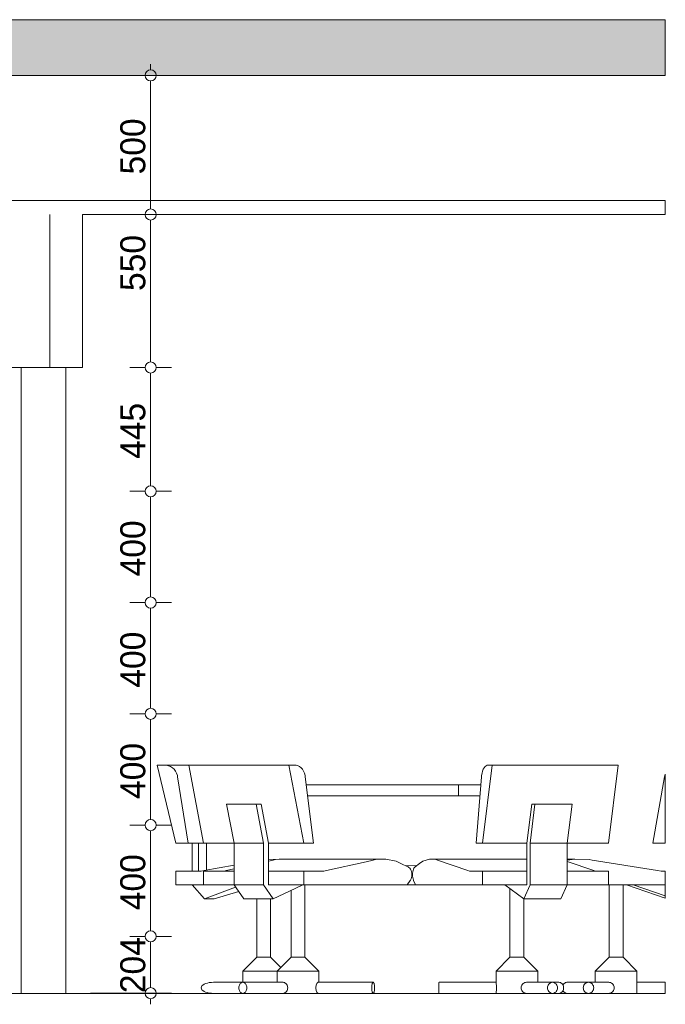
# Model space of a CAD drawing. Header units: millimetres. Extents: x -68037 to 24495, y -2968 to 49692.
# Tile 3 of 6: x -55313 to -52991, y -2250 to 1289. Entities that reach past the tile are written whole.
import ezdxf

# ---------------------------------------------------------------- set-up
doc = ezdxf.new("R2010")
doc.units = ezdxf.units.MM
doc.header["$LTSCALE"] = 50
doc.linetypes.add('B0704', pattern=[7.5, 5, -2.5])
for name, color, linetype in [('doorsnede C-C_6_ 00  Bestaand uit pl gr', 7, 'Continuous'), ('doorsnede C-C_6_ 00  Bestaand uit pl gr Doorsnede-arcering', 7, 'Continuous'), ('doorsnede C-C_6_ 22 C Binnenwanden', 7, 'Continuous'), ('doorsnede C-C_6_ 45 Plafond', 7, 'Continuous'), ('doorsnede C-C_6_ 45 Plafond.BST', 7, 'Continuous'), ('doorsnede C-C_6_ 82 Interieur', 7, 'Continuous'), ('doorsnede C-C_6_ T Maatvoering 1_ 50', 7, 'Continuous')]:
    doc.layers.add(name, color=color, linetype=linetype)
doc.styles.add('GENERATED_STYLE_1', font='swiss.ttf', dxfattribs={"width": 0.96})

msp = doc.modelspace()

# ---------------------------------------------------------------- hatches: boundary and pattern name
at = {"layer": 'doorsnede C-C_6_ 00  Bestaand uit pl gr Doorsnede-arcering', "linetype": 'Continuous', "lineweight": 0}
msp.add_hatch(color=251, dxfattribs=at).paths.add_polyline_path([(-52991.312, 1289.127), (-63222.037, 1289.127), (-63222.037, 1089.127), (-52991.312, 1089.127)], flags=0)

# ---------------------------------------------------------------- linework, layer by layer
at = {"layer": 'doorsnede C-C_6_ 00  Bestaand uit pl gr', "color": 2, "linetype": 'Continuous', "lineweight": 0}
for p, q in [((-62846.841, 1289.127), (-52991.312, 1289.127)), ((-52991.312, 1089.127), (-52991.312, 1289.127)), ((-57380.501, 1089.127), (-52991.312, 1089.127)), ((-62846.841, -2210.873), (-52991.312, -2210.873)), ((-62846.841, -2210.873), (-52991.312, -2210.873))]:
    msp.add_line(p, q, dxfattribs=at)
at = {"layer": 'doorsnede C-C_6_ 22 C Binnenwanden', "color": 251, "linetype": 'Continuous', "lineweight": 0}
for p, q in [((-55308.563, -2210.873), (-55308.563, 39.127)), ((-55147.379, 39.127), (-55147.379, -2210.873))]:
    msp.add_line(p, q, dxfattribs=at)
at = {"layer": 'doorsnede C-C_6_ 45 Plafond', "color": 2, "linetype": 'Continuous', "lineweight": 0}
for p, q in [((-55204.453, 39.127), (-55204.453, 589.127)), ((-55204.396, 39.127), (-55204.396, 589.127)), ((-55087.698, 39.127), (-55087.698, 589.127)), ((-61273.79, 39.127), (-55204.453, 39.127)), ((-55204.396, 39.127), (-55087.698, 39.127))]:
    msp.add_line(p, q, dxfattribs=at)
at = {"layer": 'doorsnede C-C_6_ 45 Plafond.BST', "color": 2, "linetype": 'Continuous', "lineweight": 0}
for p, q in [((-62846.841, 639.127), (-53043.886, 639.127)), ((-53043.886, 639.127), (-52991.312, 639.127)), ((-52991.312, 589.127), (-52991.312, 639.127)), ((-55087.698, 589.127), (-53043.886, 589.127)), ((-53043.886, 589.127), (-52991.312, 589.127))]:
    msp.add_line(p, q, dxfattribs=at)
at = {"layer": 'doorsnede C-C_6_ 82 Interieur', "color": 251, "linetype": 'Continuous', "lineweight": 0}
for p, q in [((-53805.108, 1289.431), (-53804.943, 1289.127)), ((-53600.261, 1289.431), (-53600.176, 1289.127)), ((-52991.312, 1289.127), (-52991.312, 1289.431)), ((-54818.905, -1390.873), (-54752.08, -1670.873)), ((-54818.459, -1390.873), (-54818.905, -1390.873)), ((-54789.379, -1390.873), (-54818.459, -1390.873)), ((-54785.579, -1390.864), (-54789.379, -1390.873)), ((-54777.899, -1392.364), (-54785.579, -1390.864)), ((-54785.579, -1390.864), (-54704.952, -1390.864)), ((-54770.568, -1395.338), (-54777.899, -1392.364)), ((-54763.809, -1399.696), (-54770.568, -1395.338)), ((-54757.826, -1405.305), (-54763.809, -1399.696)), ((-54752.802, -1411.995), (-54757.826, -1405.305)), ((-54748.89, -1419.562), (-54752.802, -1411.995)), ((-54704.952, -1390.873), (-54651.836, -1670.873)), ((-54620.62, -1390.873), (-54704.952, -1390.873)), ((-54683.636, -1390.873), (-54683.694, -1390.864)), ((-54678.463, -1390.864), (-54681.483, -1390.873)), ((-54344.889, -1390.873), (-54620.62, -1390.873)), ((-54344.889, -1390.873), (-54291.774, -1670.873)), ((-54344.535, -1390.873), (-54344.889, -1390.873)), ((-54321.42, -1390.873), (-54344.535, -1390.873)), ((-54318.4, -1390.864), (-54321.42, -1390.873)), ((-54312.296, -1392.364), (-54318.4, -1390.864)), ((-54306.469, -1395.338), (-54312.296, -1392.364)), ((-54301.096, -1399.696), (-54306.469, -1395.338)), ((-54296.341, -1405.305), (-54301.096, -1399.696)), ((-54292.348, -1411.995), (-54296.341, -1405.305)), ((-54289.238, -1419.562), (-54292.348, -1411.995)), ((-53650.492, -1419.562), (-53648.481, -1411.995)), ((-53614.494, -1390.873), (-53648.852, -1670.873)), ((-53648.481, -1411.995), (-53645.898, -1405.305)), ((-53645.898, -1405.305), (-53642.822, -1399.696)), ((-53642.822, -1399.696), (-53639.346, -1395.338)), ((-53639.346, -1395.338), (-53635.577, -1392.364)), ((-53635.577, -1392.364), (-53631.629, -1390.864)), ((-53631.629, -1390.864), (-53629.675, -1390.873)), ((-53629.675, -1390.873), (-53614.722, -1390.873)), ((-53614.722, -1390.873), (-53614.493, -1390.873)), ((-53161.159, -1390.873), (-53614.494, -1390.873)), ((-53161.159, -1390.873), (-53195.518, -1670.873)), ((-53178.294, -1390.864), (-53176.34, -1390.873)), ((-54746.208, -1427.777), (-54748.89, -1419.562)), ((-54745.523, -1432.083), (-54746.208, -1427.777)), ((-54707.529, -1670.873), (-54745.523, -1432.083)), ((-54287.106, -1427.777), (-54289.238, -1419.562)), ((-54286.562, -1432.083), (-54287.106, -1427.777)), ((-54256.363, -1670.873), (-54286.562, -1432.083)), ((-53671.758, -1670.873), (-53652.224, -1432.083)), ((-53652.224, -1432.083), (-53651.871, -1427.777)), ((-53651.871, -1427.777), (-53650.492, -1419.562)), ((-53036.072, -1670.873), (-52993.977, -1432.083)), ((-52993.977, -1432.083), (-52993.217, -1427.777)), ((-52993.217, -1427.777), (-52991.312, -1422.509)), ((-52991.312, -1427.777), (-52991.312, -1422.509)), ((-52991.312, -1432.083), (-52991.312, -1427.777)), ((-52991.312, -1670.873), (-52991.312, -1432.083)), ((-54282.921, -1460.873), (-54280.474, -1460.873)), ((-54280.474, -1460.873), (-54224.02, -1460.873)), ((-54224.02, -1460.873), (-54160.901, -1460.873)), ((-54160.901, -1460.873), (-54092.195, -1460.873)), ((-54092.195, -1460.873), (-54019.079, -1460.873)), ((-54019.079, -1460.873), (-53942.803, -1460.873)), ((-53942.803, -1460.873), (-53935.522, -1460.873)), ((-53935.522, -1460.873), (-53864.674, -1460.873)), ((-53864.674, -1460.873), (-53786.027, -1460.873)), ((-53786.027, -1460.873), (-53738.87, -1460.873)), ((-53738.87, -1460.873), (-53735.322, -1460.873)), ((-53735.322, -1460.873), (-53696.535, -1460.873)), ((-53735.322, -1500.873), (-53735.322, -1460.873)), ((-53696.535, -1460.873), (-53654.579, -1460.873)), ((-54277.862, -1500.873), (-54224.02, -1500.873)), ((-54224.02, -1500.873), (-54160.901, -1500.873)), ((-54160.901, -1500.873), (-54092.195, -1500.873)), ((-54092.195, -1500.873), (-54019.079, -1500.873)), ((-54019.079, -1500.873), (-53942.803, -1500.873)), ((-53942.803, -1500.873), (-53935.522, -1500.873)), ((-53935.522, -1500.873), (-53864.674, -1500.873)), ((-53864.674, -1500.873), (-53786.027, -1500.873)), ((-53786.027, -1500.873), (-53738.87, -1500.873)), ((-53738.87, -1500.873), (-53735.322, -1500.873)), ((-53735.322, -1500.873), (-53696.535, -1500.873)), ((-53696.535, -1500.873), (-53657.851, -1500.873)), ((-54569.018, -1530.873), (-54542.46, -1670.873)), ((-54463.117, -1530.873), (-54569.018, -1530.873)), ((-54445.412, -1530.873), (-54463.117, -1530.873)), ((-54463.117, -1530.873), (-54436.56, -1670.873)), ((-54418.855, -1670.873), (-54445.412, -1530.873)), ((-53488.852, -1670.873), (-53471.672, -1530.873)), ((-53460.22, -1530.873), (-53477.399, -1670.873)), ((-53471.672, -1530.873), (-53460.22, -1530.873)), ((-53326.886, -1530.873), (-53460.22, -1530.873)), ((-53326.886, -1530.873), (-53344.065, -1670.873)), ((-54752.08, -1670.873), (-54707.529, -1670.873)), ((-54707.529, -1670.873), (-54651.836, -1670.873)), ((-54692.635, -1670.873), (-54692.635, -1770.873)), ((-54670.36, -1770.873), (-54670.36, -1670.873)), ((-54542.46, -1670.873), (-54651.836, -1670.873)), ((-54641.498, -1767.164), (-54641.498, -1670.873)), ((-54542.46, -1670.873), (-54542.46, -1820.873)), ((-54436.56, -1670.873), (-54542.46, -1670.873)), ((-54436.56, -1670.873), (-54436.56, -1820.873)), ((-54291.774, -1670.873), (-54418.855, -1670.873)), ((-54418.855, -1820.873), (-54418.855, -1670.873)), ((-54291.774, -1670.873), (-54256.363, -1670.873)), ((-53648.852, -1670.873), (-53671.758, -1670.873)), ((-53488.852, -1670.873), (-53648.852, -1670.873)), ((-53488.852, -1820.873), (-53488.852, -1670.873)), ((-53477.399, -1670.873), (-53477.399, -1820.873)), ((-53344.065, -1670.873), (-53477.399, -1670.873)), ((-53195.518, -1670.873), (-53344.065, -1670.873)), ((-53344.065, -1670.873), (-53344.065, -1820.873)), ((-53036.072, -1670.873), (-52991.312, -1670.873)), ((-54380.551, -1727.808), (-54418.855, -1728.982)), ((-54401.614, -1731.901), (-54418.855, -1735.646)), ((-54393.691, -1729.241), (-54401.614, -1731.901)), ((-54356.53, -1727.808), (-54393.691, -1729.241)), ((-54376.032, -1728.56), (-54380.551, -1727.808)), ((-54380.551, -1727.808), (-54356.53, -1727.808)), ((-53996.467, -1727.808), (-54356.53, -1727.808)), ((-54041.551, -1731.901), (-54067.436, -1737.524)), ((-54033.629, -1729.241), (-54041.551, -1731.901)), ((-53996.467, -1727.808), (-54033.629, -1729.241)), ((-53959.693, -1735.508), (-53996.467, -1727.808)), ((-53863.666, -1735.508), (-53839.877, -1727.808)), ((-53839.877, -1727.808), (-53816.07, -1729.227)), ((-53488.852, -1727.808), (-53839.877, -1727.808)), ((-53816.07, -1729.227), (-53815.839, -1729.241)), ((-53815.839, -1729.241), (-53810.713, -1731.901)), ((-53810.713, -1731.901), (-53701.59, -1768.547)), ((-53344.065, -1731.871), (-53317.016, -1727.808)), ((-53344.065, -1727.808), (-53317.016, -1727.808)), ((-53317.016, -1727.808), (-53265.214, -1729.241)), ((-53265.214, -1729.241), (-53254.17, -1731.901)), ((-53254.17, -1731.901), (-53019.018, -1768.547)), ((-54649.51, -1768.547), (-54661.016, -1770.873)), ((-54542.46, -1750.064), (-54649.51, -1768.547)), ((-54570.31, -1768.547), (-54579.455, -1770.873)), ((-54542.46, -1762.498), (-54570.31, -1768.547)), ((-54210.247, -1768.547), (-54219.393, -1770.873)), ((-54067.436, -1737.524), (-54210.247, -1768.547)), ((-53942.058, -1743.807), (-53959.693, -1735.508)), ((-53917.168, -1755.523), (-53942.058, -1743.807)), ((-53884.366, -1750.57), (-53923.409, -1752.586)), ((-53916.592, -1755.685), (-53917.168, -1755.523)), ((-53913.223, -1757.903), (-53916.592, -1755.685)), ((-53910.178, -1760.914), (-53913.223, -1757.903)), ((-53907.549, -1764.626), (-53910.178, -1760.914)), ((-53905.416, -1768.926), (-53907.549, -1764.626)), ((-53903.845, -1773.684), (-53905.416, -1768.926)), ((-53899.792, -1773.684), (-53898.775, -1768.926)), ((-53898.775, -1768.926), (-53897.396, -1764.626)), ((-53897.396, -1764.626), (-53895.695, -1760.914)), ((-53895.695, -1760.914), (-53893.725, -1757.903)), ((-53893.725, -1757.903), (-53891.546, -1755.685)), ((-53891.546, -1755.685), (-53891.174, -1755.523)), ((-53891.174, -1755.523), (-53875.073, -1743.807)), ((-53875.073, -1743.807), (-53863.666, -1735.508)), ((-53701.59, -1768.547), (-53695.673, -1770.873)), ((-53344.065, -1736.372), (-53248.255, -1768.547)), ((-53248.255, -1768.547), (-53242.339, -1770.873)), ((-53019.018, -1768.547), (-53006.27, -1770.873)), ((-54676.607, -1770.873), (-54752.08, -1770.873)), ((-54752.08, -1770.873), (-54752.08, -1820.873)), ((-54661.016, -1770.873), (-54676.607, -1770.873)), ((-54651.836, -1770.873), (-54651.836, -1820.873)), ((-54542.46, -1770.873), (-54651.836, -1770.873)), ((-54291.774, -1770.873), (-54418.855, -1770.873)), ((-54231.785, -1770.873), (-54291.774, -1770.873)), ((-54291.774, -1770.873), (-54291.774, -1820.873)), ((-54219.393, -1770.873), (-54231.785, -1770.873)), ((-53908.863, -1805.197), (-53907.549, -1803.341)), ((-53907.549, -1803.341), (-53905.416, -1799.041)), ((-53905.416, -1799.041), (-53903.845, -1794.283)), ((-53902.883, -1778.754), (-53903.845, -1773.684)), ((-53903.845, -1794.283), (-53902.883, -1789.213)), ((-53902.559, -1783.983), (-53902.883, -1778.754)), ((-53902.883, -1789.213), (-53902.559, -1783.983)), ((-53900.624, -1783.983), (-53900.414, -1778.754)), ((-53900.414, -1789.213), (-53900.624, -1783.983)), ((-53900.414, -1778.754), (-53899.792, -1773.684)), ((-53899.792, -1794.283), (-53900.414, -1789.213)), ((-53898.775, -1799.041), (-53899.792, -1794.283)), ((-53897.396, -1803.341), (-53898.775, -1799.041)), ((-53896.546, -1805.197), (-53897.396, -1803.341)), ((-53695.673, -1770.873), (-53687.657, -1770.873)), ((-53687.657, -1770.873), (-53648.852, -1770.873)), ((-53648.852, -1770.873), (-53648.852, -1820.873)), ((-53488.849, -1770.873), (-53648.852, -1770.873)), ((-53195.518, -1770.873), (-53344.065, -1770.873)), ((-53195.518, -1770.873), (-53195.518, -1820.873)), ((-53006.27, -1770.873), (-52991.312, -1770.873)), ((-52991.312, -1820.873), (-52991.312, -1770.873)), ((-54752.08, -1820.873), (-54651.836, -1820.873)), ((-54692.635, -1820.873), (-54648.085, -1870.873)), ((-54542.46, -1820.873), (-54651.836, -1820.873)), ((-54648.085, -1870.873), (-54536.59, -1829.162)), ((-54542.46, -1820.873), (-54534.854, -1831.613)), ((-54436.56, -1820.873), (-54542.46, -1820.873)), ((-54534.854, -1831.613), (-54507.05, -1870.873)), ((-54436.56, -1820.873), (-54401.149, -1870.873)), ((-54291.774, -1820.873), (-54418.858, -1820.873)), ((-54401.149, -1870.873), (-54322.391, -1833.804)), ((-54322.391, -1833.804), (-54294.918, -1820.873)), ((-54291.774, -1820.873), (-54067.436, -1820.873)), ((-54287.55, -2080.873), (-54287.55, -1820.873)), ((-54067.436, -1820.873), (-53919.965, -1820.873)), ((-53919.965, -1820.873), (-53908.863, -1805.197)), ((-53919.965, -1820.873), (-53889.364, -1820.873)), ((-53889.364, -1820.873), (-53896.546, -1805.197)), ((-53816.07, -1820.873), (-53889.364, -1820.873)), ((-53648.852, -1820.873), (-53816.07, -1820.873)), ((-53488.852, -1820.873), (-53648.852, -1820.873)), ((-53500.305, -1870.873), (-53569.022, -1820.873)), ((-53550.233, -2080.873), (-53550.233, -1834.545)), ((-53477.399, -1820.873), (-53500.305, -1870.873)), ((-53344.065, -1820.873), (-53477.399, -1820.873)), ((-53344.065, -1820.873), (-53366.971, -1870.873)), ((-53195.518, -1820.873), (-53344.065, -1820.873)), ((-52991.312, -1820.873), (-53195.518, -1820.873)), ((-53193.161, -2080.873), (-53193.161, -1820.873)), ((-53143.166, -2080.873), (-53143.166, -1820.873)), ((-52991.312, -1867.96), (-53130.765, -1820.873)), ((-52991.312, -1859.883), (-53106.842, -1820.873)), ((-52991.312, -1859.883), (-52991.312, -1820.873)), ((-54648.085, -1870.873), (-54613.44, -1870.873)), ((-54613.44, -1870.873), (-54525.539, -1844.767)), ((-54479.418, -1870.873), (-54507.05, -1870.873)), ((-54401.149, -1870.873), (-54479.418, -1870.873)), ((-54460.8, -2080.873), (-54460.8, -1870.873)), ((-54410.869, -2080.873), (-54410.869, -1870.873)), ((-54337.367, -2080.873), (-54337.367, -1840.853)), ((-53366.971, -1870.873), (-53500.305, -1870.873)), ((-53500.29, -2080.873), (-53500.29, -1870.873)), ((-52991.312, -1867.96), (-52991.312, -1859.883)), ((-54510.732, -2130.873), (-54460.8, -2080.873)), ((-54460.194, -2080.873), (-54460.8, -2080.873)), ((-54458.847, -2080.873), (-54460.194, -2080.873)), ((-54456.801, -2080.873), (-54458.847, -2080.873)), ((-54454.118, -2080.873), (-54456.801, -2080.873)), ((-54450.88, -2080.873), (-54454.118, -2080.873)), ((-54447.184, -2080.873), (-54450.88, -2080.873)), ((-54443.144, -2080.873), (-54447.184, -2080.873)), ((-54438.881, -2080.873), (-54443.144, -2080.873)), ((-54434.526, -2080.873), (-54438.881, -2080.873)), ((-54430.211, -2080.873), (-54434.526, -2080.873)), ((-54426.067, -2080.873), (-54430.211, -2080.873)), ((-54422.219, -2080.873), (-54426.067, -2080.873)), ((-54418.785, -2080.873), (-54422.219, -2080.873)), ((-54415.869, -2080.873), (-54418.785, -2080.873)), ((-54413.559, -2080.873), (-54415.869, -2080.873)), ((-54411.927, -2080.873), (-54413.559, -2080.873)), ((-54411.021, -2080.873), (-54411.927, -2080.873)), ((-54410.869, -2080.873), (-54411.021, -2080.873)), ((-54374.075, -2117.717), (-54410.869, -2080.873)), ((-54387.183, -2130.873), (-54337.367, -2080.873)), ((-54336.617, -2080.873), (-54337.367, -2080.873)), ((-54335.132, -2080.873), (-54336.617, -2080.873)), ((-54332.96, -2080.873), (-54335.132, -2080.873)), ((-54330.164, -2080.873), (-54332.96, -2080.873)), ((-54326.83, -2080.873), (-54330.164, -2080.873)), ((-54323.059, -2080.873), (-54326.83, -2080.873)), ((-54318.966, -2080.873), (-54323.059, -2080.873)), ((-54314.676, -2080.873), (-54318.966, -2080.873)), ((-54310.318, -2080.873), (-54314.676, -2080.873)), ((-54306.026, -2080.873), (-54310.318, -2080.873)), ((-54301.928, -2080.873), (-54306.026, -2080.873)), ((-54298.151, -2080.873), (-54301.928, -2080.873)), ((-54294.808, -2080.873), (-54298.151, -2080.873)), ((-54292.002, -2080.873), (-54294.808, -2080.873)), ((-54289.817, -2080.873), (-54292.002, -2080.873)), ((-54288.32, -2080.873), (-54289.817, -2080.873)), ((-54287.557, -2080.873), (-54288.32, -2080.873)), ((-54237.734, -2130.873), (-54287.55, -2080.873)), ((-53600.176, -2130.873), (-53550.233, -2080.873)), ((-53550.061, -2080.873), (-53550.233, -2080.873)), ((-53549.135, -2080.873), (-53550.061, -2080.873)), ((-53547.484, -2080.873), (-53549.135, -2080.873)), ((-53545.157, -2080.873), (-53547.484, -2080.873)), ((-53542.227, -2080.873), (-53545.157, -2080.873)), ((-53538.78, -2080.873), (-53542.227, -2080.873)), ((-53534.923, -2080.873), (-53538.78, -2080.873)), ((-53530.772, -2080.873), (-53534.923, -2080.873)), ((-53526.454, -2080.873), (-53530.772, -2080.873)), ((-53522.1, -2080.873), (-53526.454, -2080.873)), ((-53517.841, -2080.873), (-53522.1, -2080.873)), ((-53513.809, -2080.873), (-53517.841, -2080.873)), ((-53510.124, -2080.873), (-53513.809, -2080.873)), ((-53506.899, -2080.873), (-53510.124, -2080.873)), ((-53504.232, -2080.873), (-53506.899, -2080.873)), ((-53502.204, -2080.873), (-53504.232, -2080.873)), ((-53500.876, -2080.873), (-53502.204, -2080.873)), ((-53500.29, -2080.873), (-53500.876, -2080.873)), ((-53450.347, -2130.873), (-53500.29, -2080.873)), ((-53243.156, -2130.873), (-53193.161, -2080.873)), ((-53192.843, -2080.873), (-53193.161, -2080.873)), ((-53191.776, -2080.873), (-53192.843, -2080.873)), ((-53189.991, -2080.873), (-53191.776, -2080.873)), ((-53187.543, -2080.873), (-53189.991, -2080.873)), ((-53184.506, -2080.873), (-53187.543, -2080.873)), ((-53180.973, -2080.873), (-53184.506, -2080.873)), ((-53177.05, -2080.873), (-53180.973, -2080.873)), ((-53172.858, -2080.873), (-53177.05, -2080.873)), ((-53168.522, -2080.873), (-53172.858, -2080.873)), ((-53164.176, -2080.873), (-53168.522, -2080.873)), ((-53159.951, -2080.873), (-53164.176, -2080.873)), ((-53155.976, -2080.873), (-53159.951, -2080.873)), ((-53152.37, -2080.873), (-53155.976, -2080.873)), ((-53149.245, -2080.873), (-53152.37, -2080.873)), ((-53146.695, -2080.873), (-53149.245, -2080.873)), ((-53144.796, -2080.873), (-53146.695, -2080.873)), ((-53143.608, -2080.873), (-53144.796, -2080.873)), ((-53143.166, -2080.873), (-53143.608, -2080.873)), ((-53093.171, -2130.873), (-53143.166, -2080.873)), ((-54508.912, -2130.873), (-54510.732, -2130.873)), ((-54510.732, -2170.873), (-54510.732, -2130.873)), ((-54504.873, -2130.873), (-54508.912, -2130.873)), ((-54498.735, -2130.873), (-54504.873, -2130.873)), ((-54490.686, -2130.873), (-54498.735, -2130.873)), ((-54480.971, -2130.873), (-54490.686, -2130.873)), ((-54469.884, -2130.873), (-54480.971, -2130.873)), ((-54457.763, -2130.873), (-54469.884, -2130.873)), ((-54444.975, -2130.873), (-54457.763, -2130.873)), ((-54431.91, -2130.873), (-54444.975, -2130.873)), ((-54418.964, -2130.873), (-54431.91, -2130.873)), ((-54406.53, -2130.873), (-54418.964, -2130.873)), ((-54394.987, -2130.873), (-54406.53, -2130.873)), ((-54387.183, -2130.873), (-54394.987, -2130.873)), ((-54384.933, -2130.873), (-54387.183, -2130.873)), ((-54387.183, -2170.873), (-54387.183, -2130.873)), ((-54380.481, -2130.873), (-54384.933, -2130.873)), ((-54373.962, -2130.873), (-54380.481, -2130.873)), ((-54365.574, -2130.873), (-54373.962, -2130.873)), ((-54355.572, -2130.873), (-54365.574, -2130.873)), ((-54344.26, -2130.873), (-54355.572, -2130.873)), ((-54331.983, -2130.873), (-54344.26, -2130.873)), ((-54319.111, -2130.873), (-54331.983, -2130.873)), ((-54306.038, -2130.873), (-54319.111, -2130.873)), ((-54293.16, -2130.873), (-54306.038, -2130.873)), ((-54280.868, -2130.873), (-54293.16, -2130.873)), ((-54269.536, -2130.873), (-54280.868, -2130.873)), ((-54259.508, -2130.873), (-54269.536, -2130.873)), ((-54251.089, -2130.873), (-54259.508, -2130.873)), ((-54244.535, -2130.873), (-54251.089, -2130.873)), ((-54240.044, -2130.873), (-54244.535, -2130.873)), ((-54237.754, -2130.873), (-54240.044, -2130.873)), ((-54237.734, -2170.873), (-54237.734, -2130.873)), ((-53599.659, -2130.873), (-53600.176, -2130.873)), ((-53600.176, -2172.18), (-53600.176, -2130.873)), ((-53596.882, -2130.873), (-53599.659, -2130.873)), ((-53591.928, -2130.873), (-53596.882, -2130.873)), ((-53584.949, -2130.873), (-53591.928, -2130.873)), ((-53576.156, -2130.873), (-53584.949, -2130.873)), ((-53565.817, -2130.873), (-53576.156, -2130.873)), ((-53554.246, -2130.873), (-53565.817, -2130.873)), ((-53541.794, -2130.873), (-53554.246, -2130.873)), ((-53528.839, -2130.873), (-53541.794, -2130.873)), ((-53515.776, -2130.873), (-53528.839, -2130.873)), ((-53503.001, -2130.873), (-53515.776, -2130.873)), ((-53490.903, -2130.873), (-53503.001, -2130.873)), ((-53479.848, -2130.873), (-53490.903, -2130.873)), ((-53470.173, -2130.873), (-53479.848, -2130.873)), ((-53462.172, -2130.873), (-53470.173, -2130.873)), ((-53456.089, -2130.873), (-53462.172, -2130.873)), ((-53452.106, -2130.873), (-53456.089, -2130.873)), ((-53450.347, -2130.873), (-53452.106, -2130.873)), ((-53450.347, -2170.873), (-53450.347, -2130.873)), ((-53242.203, -2130.873), (-53243.156, -2130.873)), ((-53243.156, -2170.873), (-53243.156, -2130.873)), ((-53239.001, -2130.873), (-53242.203, -2130.873)), ((-53233.647, -2130.873), (-53239.001, -2130.873)), ((-53226.303, -2130.873), (-53233.647, -2130.873)), ((-53217.193, -2130.873), (-53226.303, -2130.873)), ((-53206.593, -2130.873), (-53217.193, -2130.873)), ((-53194.824, -2130.873), (-53206.593, -2130.873)), ((-53182.246, -2130.873), (-53194.824, -2130.873)), ((-53169.241, -2130.873), (-53182.246, -2130.873)), ((-53156.202, -2130.873), (-53169.241, -2130.873)), ((-53143.527, -2130.873), (-53156.202, -2130.873)), ((-53131.6, -2130.873), (-53143.527, -2130.873)), ((-53120.784, -2130.873), (-53131.6, -2130.873)), ((-53111.408, -2130.873), (-53120.784, -2130.873)), ((-53103.757, -2130.873), (-53111.408, -2130.873)), ((-53098.062, -2130.873), (-53103.757, -2130.873)), ((-53094.497, -2130.873), (-53098.062, -2130.873)), ((-53093.171, -2130.873), (-53094.497, -2130.873)), ((-53093.171, -2175.728), (-53093.171, -2130.873)), ((-54659.711, -2187.4), (-54660.38, -2190.873)), ((-54660.38, -2190.873), (-54659.711, -2194.346)), ((-54657.724, -2184.033), (-54659.711, -2187.4)), ((-54659.711, -2194.346), (-54657.724, -2197.714)), ((-54654.478, -2180.873), (-54657.724, -2184.033)), ((-54650.074, -2178.018), (-54654.478, -2180.873)), ((-54644.644, -2175.552), (-54650.074, -2178.018)), ((-54638.354, -2173.553), (-54644.644, -2175.552)), ((-54631.395, -2172.079), (-54638.354, -2173.553)), ((-54623.977, -2171.177), (-54631.395, -2172.079)), ((-54616.327, -2170.873), (-54623.977, -2171.177)), ((-54510.756, -2170.873), (-54616.327, -2170.873)), ((-54524.876, -2190.873), (-54524.662, -2187.4)), ((-54524.662, -2194.346), (-54524.876, -2190.873)), ((-54524.662, -2187.4), (-54524.025, -2184.033)), ((-54524.025, -2197.714), (-54524.662, -2194.346)), ((-54524.025, -2184.033), (-54522.985, -2180.873)), ((-54522.985, -2180.873), (-54521.573, -2178.018)), ((-54521.573, -2178.018), (-54519.832, -2175.552)), ((-54519.832, -2175.552), (-54517.816, -2173.553)), ((-54517.816, -2173.553), (-54515.586, -2172.079)), ((-54515.586, -2172.079), (-54513.208, -2171.177)), ((-54513.208, -2171.177), (-54510.756, -2170.873)), ((-54510.756, -2170.873), (-54508.304, -2171.177)), ((-54428.623, -2170.873), (-54510.756, -2170.873)), ((-54508.304, -2171.177), (-54505.927, -2172.079)), ((-54505.927, -2172.079), (-54503.696, -2173.553)), ((-54503.696, -2173.553), (-54501.68, -2175.552)), ((-54501.68, -2175.552), (-54499.94, -2178.018)), ((-54499.94, -2178.018), (-54498.528, -2180.873)), ((-54498.528, -2180.873), (-54497.488, -2184.033)), ((-54497.488, -2184.033), (-54496.851, -2187.4)), ((-54496.851, -2194.346), (-54497.488, -2197.714)), ((-54496.851, -2187.4), (-54496.636, -2190.873)), ((-54496.636, -2190.873), (-54496.851, -2194.346)), ((-54365.574, -2170.873), (-54428.623, -2170.873)), ((-54365.574, -2170.873), (-54363.065, -2171.177)), ((-54363.065, -2171.177), (-54360.523, -2172.079)), ((-54360.523, -2172.079), (-54358.04, -2173.553)), ((-54358.04, -2173.553), (-54355.712, -2175.552)), ((-54355.712, -2175.552), (-54353.637, -2178.018)), ((-54353.637, -2178.018), (-54351.91, -2180.873)), ((-54351.91, -2180.873), (-54350.611, -2184.033)), ((-54350.611, -2184.033), (-54349.804, -2187.4)), ((-54349.804, -2194.346), (-54350.611, -2197.714)), ((-54349.804, -2187.4), (-54349.53, -2190.873)), ((-54349.53, -2190.873), (-54349.804, -2194.346)), ((-54247.873, -2190.873), (-54247.713, -2187.4)), ((-54247.713, -2194.346), (-54247.873, -2190.873)), ((-54247.713, -2187.4), (-54247.247, -2184.033)), ((-54247.247, -2197.714), (-54247.713, -2194.346)), ((-54247.247, -2184.033), (-54246.511, -2180.873)), ((-54246.511, -2180.873), (-54245.56, -2178.018)), ((-54245.56, -2178.018), (-54244.463, -2175.552)), ((-54244.463, -2175.552), (-54243.294, -2173.553)), ((-54243.294, -2173.553), (-54242.127, -2172.079)), ((-54242.127, -2172.079), (-54241.026, -2171.177)), ((-54241.026, -2171.177), (-54240.044, -2170.873)), ((-54240.044, -2170.873), (-54042.112, -2170.873)), ((-54047.319, -2190.873), (-54047.24, -2187.4)), ((-54047.24, -2194.346), (-54047.319, -2190.873)), ((-54047.24, -2187.4), (-54047.005, -2184.033)), ((-54047.005, -2197.714), (-54047.24, -2194.346)), ((-54047.005, -2184.033), (-54046.621, -2180.873)), ((-54046.621, -2180.873), (-54046.101, -2178.018)), ((-54046.101, -2178.018), (-54045.459, -2175.552)), ((-54045.459, -2175.552), (-54044.715, -2173.553)), ((-54044.715, -2173.553), (-54043.893, -2172.079)), ((-54043.893, -2172.079), (-54043.016, -2171.177)), ((-54043.016, -2171.177), (-54042.112, -2170.873)), ((-54042.112, -2170.873), (-54041.208, -2171.177)), ((-54041.208, -2171.177), (-54040.332, -2172.079)), ((-54040.332, -2172.079), (-54039.509, -2173.553)), ((-54039.509, -2173.553), (-54038.766, -2175.552)), ((-54038.766, -2175.552), (-54038.124, -2178.018)), ((-54038.124, -2178.018), (-54037.603, -2180.873)), ((-54037.603, -2180.873), (-54037.22, -2184.033)), ((-54037.22, -2184.033), (-54036.985, -2187.4)), ((-54036.985, -2194.346), (-54037.22, -2197.714)), ((-54036.985, -2187.4), (-54036.906, -2190.873)), ((-54036.906, -2190.873), (-54036.985, -2194.346)), ((-53805.882, -2187.4), (-53805.897, -2190.873)), ((-53805.897, -2190.873), (-53805.882, -2194.346)), ((-53805.839, -2184.033), (-53805.882, -2187.4)), ((-53805.882, -2194.346), (-53805.839, -2197.714)), ((-53805.769, -2180.873), (-53805.839, -2184.033)), ((-53805.674, -2178.018), (-53805.769, -2180.873)), ((-53805.556, -2175.552), (-53805.674, -2178.018)), ((-53805.42, -2173.553), (-53805.556, -2175.552)), ((-53805.269, -2172.079), (-53805.42, -2173.553)), ((-53805.216, -2171.782), (-53805.269, -2172.079)), ((-53805.108, -2171.177), (-53805.216, -2171.782)), ((-53804.943, -2170.873), (-53805.108, -2171.177)), ((-53685.098, -2170.873), (-53804.943, -2170.873)), ((-53600.176, -2170.873), (-53685.098, -2170.873)), ((-53600.176, -2170.873), (-53600.261, -2171.177)), ((-53600.261, -2171.177), (-53600.19, -2172.079)), ((-53600.19, -2172.079), (-53599.984, -2173.553)), ((-53599.984, -2173.553), (-53599.681, -2175.552)), ((-53599.681, -2175.552), (-53599.66, -2175.697)), ((-53599.66, -2175.697), (-53599.327, -2178.018)), ((-53599.327, -2178.018), (-53598.977, -2180.873)), ((-53598.977, -2180.873), (-53598.682, -2184.033)), ((-53598.682, -2184.033), (-53598.486, -2187.4)), ((-53598.486, -2194.346), (-53598.682, -2197.714)), ((-53598.486, -2187.4), (-53598.417, -2190.873)), ((-53598.417, -2190.873), (-53598.486, -2194.346)), ((-53509.925, -2190.873), (-53509.616, -2187.4)), ((-53509.616, -2194.346), (-53509.925, -2190.873)), ((-53509.616, -2187.4), (-53508.705, -2184.033)), ((-53508.705, -2197.714), (-53509.616, -2194.346)), ((-53508.705, -2184.033), (-53507.227, -2180.873)), ((-53507.227, -2180.873), (-53505.246, -2178.018)), ((-53505.246, -2178.018), (-53502.839, -2175.552)), ((-53502.839, -2175.552), (-53500.098, -2173.553)), ((-53500.098, -2173.553), (-53497.126, -2172.079)), ((-53497.126, -2172.079), (-53494.027, -2171.177)), ((-53494.027, -2171.177), (-53490.903, -2170.873)), ((-53490.903, -2170.873), (-53396.988, -2170.873)), ((-53414.766, -2190.873), (-53414.496, -2187.4)), ((-53414.496, -2194.346), (-53414.766, -2190.873)), ((-53414.496, -2187.4), (-53413.694, -2184.033)), ((-53413.694, -2197.714), (-53414.496, -2194.346)), ((-53413.694, -2184.033), (-53412.385, -2180.873)), ((-53412.385, -2180.873), (-53410.607, -2178.018)), ((-53410.607, -2178.018), (-53408.416, -2175.552)), ((-53408.416, -2175.552), (-53405.877, -2173.553)), ((-53405.877, -2173.553), (-53403.069, -2172.079)), ((-53403.069, -2172.079), (-53400.076, -2171.177)), ((-53400.076, -2171.177), (-53396.988, -2170.873)), ((-53396.988, -2170.873), (-53373.853, -2170.873)), ((-53396.988, -2170.873), (-53393.901, -2171.177)), ((-53393.901, -2171.177), (-53390.908, -2172.079)), ((-53390.908, -2172.079), (-53388.1, -2173.553)), ((-53388.1, -2173.553), (-53385.561, -2175.552)), ((-53385.561, -2175.552), (-53383.37, -2178.018)), ((-53383.37, -2178.018), (-53381.592, -2180.873)), ((-53381.592, -2180.873), (-53380.283, -2184.033)), ((-53380.283, -2184.033), (-53379.481, -2187.4)), ((-53379.481, -2194.346), (-53380.283, -2197.714)), ((-53379.481, -2187.4), (-53379.211, -2190.873)), ((-53379.211, -2190.873), (-53379.481, -2194.346)), ((-53370.932, -2171.177), (-53373.853, -2170.873)), ((-53368.099, -2172.079), (-53370.932, -2171.177)), ((-53365.441, -2173.553), (-53368.099, -2172.079)), ((-53363.039, -2175.552), (-53365.441, -2173.553)), ((-53360.966, -2178.018), (-53363.039, -2175.552)), ((-53359.283, -2180.873), (-53360.966, -2178.018)), ((-53358.044, -2184.033), (-53359.283, -2180.873)), ((-53358.471, -2180.873), (-53358.861, -2181.951)), ((-53356.921, -2178.018), (-53358.471, -2180.873)), ((-53357.285, -2187.4), (-53358.044, -2184.033)), ((-53358.044, -2197.714), (-53357.285, -2194.346)), ((-53357.029, -2190.873), (-53357.285, -2187.4)), ((-53357.285, -2194.346), (-53357.029, -2190.873)), ((-53355.01, -2175.552), (-53356.921, -2178.018)), ((-53352.796, -2173.553), (-53355.01, -2175.552)), ((-53350.347, -2172.079), (-53352.796, -2173.553)), ((-53347.737, -2171.177), (-53350.347, -2172.079)), ((-53345.044, -2170.873), (-53347.737, -2171.177)), ((-53267.698, -2170.873), (-53345.044, -2170.873)), ((-53286.392, -2190.873), (-53286.108, -2187.4)), ((-53286.108, -2194.346), (-53286.392, -2190.873)), ((-53286.108, -2187.4), (-53285.265, -2184.033)), ((-53285.265, -2197.714), (-53286.108, -2194.346)), ((-53285.265, -2184.033), (-53283.888, -2180.873)), ((-53283.888, -2180.873), (-53282.019, -2178.018)), ((-53282.019, -2178.018), (-53279.715, -2175.552)), ((-53279.715, -2175.552), (-53277.045, -2173.553)), ((-53277.045, -2173.553), (-53274.092, -2172.079)), ((-53274.092, -2172.079), (-53270.945, -2171.177)), ((-53270.945, -2171.177), (-53267.698, -2170.873)), ((-53267.698, -2170.873), (-53264.452, -2171.177)), ((-53194.824, -2170.873), (-53267.698, -2170.873)), ((-53264.452, -2171.177), (-53261.305, -2172.079)), ((-53261.305, -2172.079), (-53258.352, -2173.553)), ((-53258.352, -2173.553), (-53255.682, -2175.552)), ((-53255.682, -2175.552), (-53253.378, -2178.018)), ((-53253.378, -2178.018), (-53251.509, -2180.873)), ((-53251.509, -2180.873), (-53250.132, -2184.033)), ((-53250.132, -2184.033), (-53249.289, -2187.4)), ((-53249.289, -2194.346), (-53250.132, -2197.714)), ((-53249.289, -2187.4), (-53249.005, -2190.873)), ((-53249.005, -2190.873), (-53249.289, -2194.346)), ((-53194.824, -2170.873), (-53191.55, -2171.177)), ((-53191.55, -2171.177), (-53188.32, -2172.079)), ((-53188.32, -2172.079), (-53185.24, -2173.553)), ((-53185.24, -2173.553), (-53182.414, -2175.552)), ((-53182.414, -2175.552), (-53179.942, -2178.018)), ((-53179.942, -2178.018), (-53177.915, -2180.873)), ((-53177.915, -2180.873), (-53176.408, -2184.033)), ((-53176.408, -2184.033), (-53175.479, -2187.4)), ((-53175.479, -2194.346), (-53176.408, -2197.714)), ((-53175.479, -2187.4), (-53175.166, -2190.873)), ((-53175.166, -2190.873), (-53175.479, -2194.346)), ((-53093.615, -2190.873), (-53093.581, -2187.4)), ((-53093.581, -2194.346), (-53093.615, -2190.873)), ((-53093.581, -2187.4), (-53093.488, -2184.033)), ((-53093.488, -2197.714), (-53093.581, -2194.346)), ((-53093.488, -2184.033), (-53093.363, -2180.873)), ((-53093.363, -2180.873), (-53093.241, -2178.018)), ((-53093.241, -2178.018), (-53093.174, -2175.745)), ((-53093.174, -2175.745), (-53093.169, -2175.552)), ((-53093.171, -2170.873), (-52991.312, -2170.873)), ((-53093.169, -2175.552), (-53093.171, -2175.335)), ((-52991.312, -2171.177), (-52991.312, -2170.873)), ((-52991.312, -2172.079), (-52991.312, -2171.177)), ((-52991.312, -2173.553), (-52991.312, -2172.079)), ((-52991.312, -2175.552), (-52991.312, -2173.553)), ((-52991.312, -2178.018), (-52991.312, -2175.552)), ((-52991.312, -2180.873), (-52991.312, -2178.018)), ((-52991.312, -2184.033), (-52991.312, -2180.873)), ((-52991.312, -2187.4), (-52991.312, -2184.033)), ((-52991.312, -2190.873), (-52991.312, -2187.4)), ((-52991.312, -2194.346), (-52991.312, -2190.873)), ((-52991.312, -2197.714), (-52991.312, -2194.346)), ((-54657.724, -2197.714), (-54654.478, -2200.873)), ((-54654.478, -2200.873), (-54650.074, -2203.729)), ((-54650.074, -2203.729), (-54644.644, -2206.194)), ((-54644.644, -2206.194), (-54638.354, -2208.194)), ((-54638.354, -2208.194), (-54631.395, -2209.667)), ((-54631.395, -2209.667), (-54623.977, -2210.569)), ((-54623.977, -2210.569), (-54616.327, -2210.873)), ((-54522.985, -2200.873), (-54524.025, -2197.714)), ((-54521.573, -2203.729), (-54522.985, -2200.873)), ((-54519.832, -2206.194), (-54521.573, -2203.729)), ((-54517.816, -2208.194), (-54519.832, -2206.194)), ((-54515.586, -2209.667), (-54517.816, -2208.194)), ((-54513.208, -2210.569), (-54515.586, -2209.667)), ((-54510.756, -2210.873), (-54513.208, -2210.569)), ((-54508.304, -2210.569), (-54510.756, -2210.873)), ((-54505.927, -2209.667), (-54508.304, -2210.569)), ((-54503.696, -2208.194), (-54505.927, -2209.667)), ((-54501.68, -2206.194), (-54503.696, -2208.194)), ((-54499.94, -2203.729), (-54501.68, -2206.194)), ((-54498.528, -2200.873), (-54499.94, -2203.729)), ((-54497.488, -2197.714), (-54498.528, -2200.873)), ((-54363.065, -2210.569), (-54365.574, -2210.873)), ((-54360.523, -2209.667), (-54363.065, -2210.569)), ((-54358.04, -2208.194), (-54360.523, -2209.667)), ((-54355.712, -2206.194), (-54358.04, -2208.194)), ((-54353.637, -2203.729), (-54355.712, -2206.194)), ((-54351.91, -2200.873), (-54353.637, -2203.729)), ((-54350.611, -2197.714), (-54351.91, -2200.873)), ((-54246.511, -2200.873), (-54247.247, -2197.714)), ((-54245.56, -2203.729), (-54246.511, -2200.873)), ((-54244.463, -2206.194), (-54245.56, -2203.729)), ((-54243.294, -2208.194), (-54244.463, -2206.194)), ((-54242.127, -2209.667), (-54243.294, -2208.194)), ((-54241.026, -2210.569), (-54242.127, -2209.667)), ((-54240.044, -2210.873), (-54241.026, -2210.569)), ((-54046.621, -2200.873), (-54047.005, -2197.714)), ((-54046.101, -2203.729), (-54046.621, -2200.873)), ((-54045.459, -2206.194), (-54046.101, -2203.729)), ((-54044.715, -2208.194), (-54045.459, -2206.194)), ((-54043.893, -2209.667), (-54044.715, -2208.194)), ((-54043.016, -2210.569), (-54043.893, -2209.667)), ((-54042.112, -2210.873), (-54043.016, -2210.569)), ((-54041.208, -2210.569), (-54042.112, -2210.873)), ((-54040.332, -2209.667), (-54041.208, -2210.569)), ((-54039.509, -2208.194), (-54040.332, -2209.667)), ((-54038.766, -2206.194), (-54039.509, -2208.194)), ((-54038.124, -2203.729), (-54038.766, -2206.194)), ((-54037.603, -2200.873), (-54038.124, -2203.729)), ((-54037.22, -2197.714), (-54037.603, -2200.873)), ((-53805.839, -2197.714), (-53805.769, -2200.873)), ((-53805.769, -2200.873), (-53805.674, -2203.729)), ((-53805.674, -2203.729), (-53805.556, -2206.194)), ((-53805.556, -2206.194), (-53805.42, -2208.194)), ((-53805.42, -2208.194), (-53805.269, -2209.667)), ((-53805.269, -2209.667), (-53805.216, -2209.965)), ((-53805.216, -2209.965), (-53805.108, -2210.569)), ((-53805.108, -2210.569), (-53804.943, -2210.873)), ((-53600.19, -2209.667), (-53600.261, -2210.569)), ((-53600.261, -2210.569), (-53600.176, -2210.873)), ((-53599.984, -2208.194), (-53600.19, -2209.667)), ((-53600.176, -2210.873), (-53600.176, -2209.566)), ((-53599.681, -2206.194), (-53599.984, -2208.194)), ((-53599.655, -2206.012), (-53599.681, -2206.194)), ((-53599.327, -2203.729), (-53599.655, -2206.012)), ((-53598.977, -2200.873), (-53599.327, -2203.729)), ((-53598.682, -2197.714), (-53598.977, -2200.873)), ((-53507.227, -2200.873), (-53508.705, -2197.714)), ((-53505.246, -2203.729), (-53507.227, -2200.873)), ((-53502.839, -2206.194), (-53505.246, -2203.729)), ((-53500.098, -2208.194), (-53502.839, -2206.194)), ((-53497.126, -2209.667), (-53500.098, -2208.194)), ((-53494.027, -2210.569), (-53497.126, -2209.667)), ((-53490.903, -2210.873), (-53494.027, -2210.569)), ((-53412.385, -2200.873), (-53413.694, -2197.714)), ((-53410.607, -2203.729), (-53412.385, -2200.873)), ((-53408.416, -2206.194), (-53410.607, -2203.729)), ((-53405.877, -2208.194), (-53408.416, -2206.194)), ((-53403.069, -2209.667), (-53405.877, -2208.194)), ((-53400.076, -2210.569), (-53403.069, -2209.667)), ((-53396.988, -2210.873), (-53400.076, -2210.569)), ((-53393.901, -2210.569), (-53396.988, -2210.873)), ((-53390.908, -2209.667), (-53393.901, -2210.569)), ((-53388.1, -2208.194), (-53390.908, -2209.667)), ((-53385.561, -2206.194), (-53388.1, -2208.194)), ((-53383.37, -2203.729), (-53385.561, -2206.194)), ((-53381.592, -2200.873), (-53383.37, -2203.729)), ((-53380.283, -2197.714), (-53381.592, -2200.873)), ((-53373.853, -2210.873), (-53370.932, -2210.569)), ((-53370.932, -2210.569), (-53368.099, -2209.667)), ((-53368.099, -2209.667), (-53365.441, -2208.194)), ((-53365.441, -2208.194), (-53363.039, -2206.194)), ((-53363.039, -2206.194), (-53360.966, -2203.729)), ((-53360.966, -2203.729), (-53359.283, -2200.873)), ((-53359.283, -2200.873), (-53358.044, -2197.714)), ((-53358.861, -2199.796), (-53358.471, -2200.873)), ((-53358.471, -2200.873), (-53356.921, -2203.729)), ((-53356.921, -2203.729), (-53355.01, -2206.194)), ((-53355.01, -2206.194), (-53352.796, -2208.194)), ((-53352.796, -2208.194), (-53350.347, -2209.667)), ((-53350.347, -2209.667), (-53347.737, -2210.569)), ((-53347.737, -2210.569), (-53345.044, -2210.873)), ((-53283.888, -2200.873), (-53285.265, -2197.714)), ((-53282.019, -2203.729), (-53283.888, -2200.873)), ((-53279.715, -2206.194), (-53282.019, -2203.729)), ((-53277.045, -2208.194), (-53279.715, -2206.194)), ((-53274.092, -2209.667), (-53277.045, -2208.194)), ((-53270.945, -2210.569), (-53274.092, -2209.667)), ((-53267.698, -2210.873), (-53270.945, -2210.569)), ((-53264.452, -2210.569), (-53267.698, -2210.873)), ((-53261.305, -2209.667), (-53264.452, -2210.569)), ((-53258.352, -2208.194), (-53261.305, -2209.667)), ((-53255.682, -2206.194), (-53258.352, -2208.194)), ((-53253.378, -2203.729), (-53255.682, -2206.194)), ((-53251.509, -2200.873), (-53253.378, -2203.729)), ((-53250.132, -2197.714), (-53251.509, -2200.873)), ((-53191.55, -2210.569), (-53194.824, -2210.873)), ((-53188.32, -2209.667), (-53191.55, -2210.569)), ((-53185.24, -2208.194), (-53188.32, -2209.667)), ((-53182.414, -2206.194), (-53185.24, -2208.194)), ((-53179.942, -2203.729), (-53182.414, -2206.194)), ((-53177.915, -2200.873), (-53179.942, -2203.729)), ((-53176.408, -2197.714), (-53177.915, -2200.873)), ((-53093.363, -2200.873), (-53093.488, -2197.714)), ((-53093.241, -2203.729), (-53093.363, -2200.873)), ((-53093.171, -2206.117), (-53093.241, -2203.729)), ((-53093.171, -2210.873), (-53093.171, -2206.019)), ((-53093.169, -2206.194), (-53093.171, -2206.117)), ((-53093.171, -2206.412), (-53093.169, -2206.194)), ((-52991.312, -2200.873), (-52991.312, -2197.714)), ((-52991.312, -2203.729), (-52991.312, -2200.873)), ((-52991.312, -2206.194), (-52991.312, -2203.729)), ((-52991.312, -2208.194), (-52991.312, -2206.194)), ((-52991.312, -2209.667), (-52991.312, -2208.194)), ((-52991.312, -2210.569), (-52991.312, -2209.667)), ((-52991.312, -2210.873), (-52991.312, -2210.569))]:
    msp.add_line(p, q, dxfattribs=at)
at = {"layer": 'doorsnede C-C_6_ T Maatvoering 1_ 50', "color": 9, "linetype": 'Continuous', "lineweight": 0}
for p, q in [((-54842.333, 1109.127), (-54842.333, 1129.127)), ((-54862.332, 1089.127), (-54917.332, 1089.127)), ((-54842.333, 609.127), (-54842.333, 1069.127)), ((-54767.332, 1089.127), (-54822.332, 1089.127)), ((-54862.332, 589.127), (-54917.332, 589.127)), ((-54842.333, 59.127), (-54842.333, 569.127)), ((-54767.332, 589.127), (-54822.332, 589.127)), ((-54862.332, 39.127), (-54917.332, 39.127)), ((-54767.332, 39.127), (-54822.332, 39.127)), ((-54842.333, -385.873), (-54842.333, 19.127)), ((-54862.332, -405.873), (-54917.332, -405.873)), ((-54767.332, -405.873), (-54822.332, -405.873)), ((-54842.333, -785.873), (-54842.333, -425.873)), ((-54862.332, -805.873), (-54917.332, -805.873)), ((-54767.332, -805.873), (-54822.332, -805.873)), ((-54842.333, -1185.873), (-54842.333, -825.873)), ((-54862.332, -1205.873), (-54917.332, -1205.873)), ((-54842.333, -1585.873), (-54842.333, -1225.873)), ((-54767.332, -1205.873), (-54822.332, -1205.873)), ((-54862.332, -1605.873), (-54917.332, -1605.873)), ((-54842.333, -1985.873), (-54842.333, -1625.873)), ((-54767.332, -1605.873), (-54822.332, -1605.873)), ((-54862.332, -2005.873), (-54917.332, -2005.873)), ((-54767.332, -2005.873), (-54822.332, -2005.873)), ((-54842.333, -2190.072), (-54842.333, -2025.873)), ((-54862.332, -2210.072), (-54917.332, -2210.072)), ((-54767.332, -2210.072), (-54822.332, -2210.072)), ((-54842.333, -2250.072), (-54842.333, -2230.072))]:
    msp.add_line(p, q, dxfattribs=at)
at = {"layer": 'doorsnede C-C_6_ T Maatvoering 1_ 50', "color": 1, "linetype": 'B0704', "lineweight": 0}
msp.add_line((-54825.073, -2210.072), (-55058.625, -2210.072), dxfattribs=at)
at = {"layer": 'doorsnede C-C_6_ T Maatvoering 1_ 50', "color": 9, "linetype": 'Continuous', "lineweight": 0}
for centre in [(-54842.332, 1089.127), (-54842.332, 589.127), (-54842.332, 39.127), (-54842.332, -405.873), (-54842.332, -805.873), (-54842.332, -1205.873), (-54842.332, -1605.873), (-54842.332, -2005.873), (-54842.332, -2210.072)]:
    msp.add_circle(centre, 20, dxfattribs=at)

# ---------------------------------------------------------------- texts
at = {"layer": 'doorsnede C-C_6_ T Maatvoering 1_ 50', "color": 1, "linetype": 'Continuous', "lineweight": 0, "char_height": 90, "attachment_point": 7, "rotation": 90, "style": 'GENERATED_STYLE_1'}
for s, insert in [('{500}', (-54860.332, 733.159)), ('{550}', (-54860.332, 314.127)), ('{445}', (-54860.332, -289.341)), ('{400}', (-54860.332, -711.841)), ('{400}', (-54860.332, -1111.841)), ('{400}', (-54860.332, -1511.841)), ('{400}', (-54860.332, -1911.841)), ('{204}', (-54860.332, -2210.072))]:
    msp.add_mtext(s, dxfattribs=dict(at, insert=insert))

doc.saveas('drawing.dxf')
